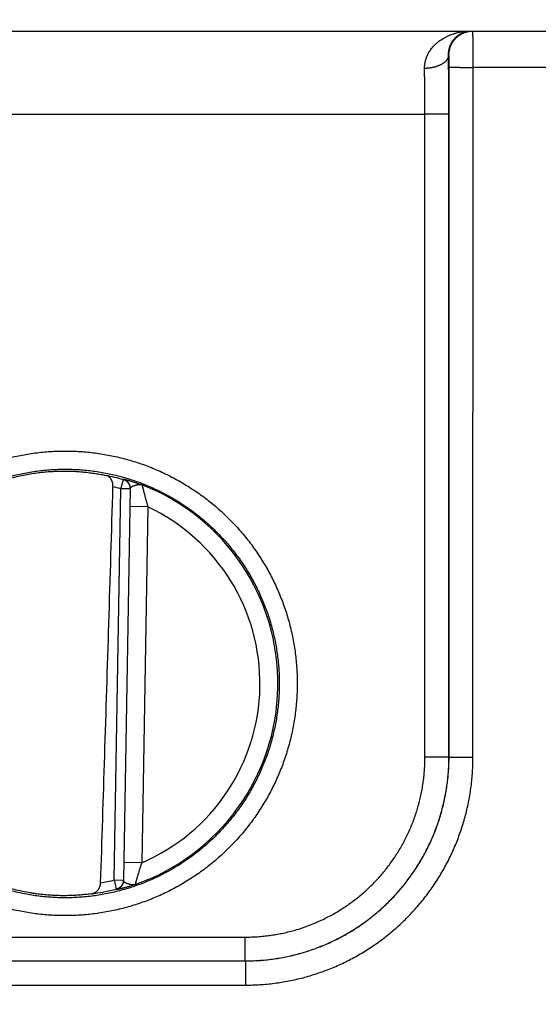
# Model space of a CAD drawing. Header units: inches. Extents: x 0 to 34, y 0 to 22.
# Tile 48 of 105: x 20.242 to 20.675, y 10.15 to 10.971. Entities that reach past the tile are written whole.
import ezdxf

# ---------------------------------------------------------------- set-up
doc = ezdxf.new("R2010")
doc.units = ezdxf.units.IN
doc.header["$LTSCALE"] = 1.87
doc.header["$MEASUREMENT"] = 0
doc.layers.get('0').update_dxf_attribs({"linetype": 'CONTINUOUS'})
doc.layers.add('DIMENSIONS', color=7, linetype='CONTINUOUS')
doc.styles.get("Standard").update_dxf_attribs({"font": 'txt', "width": 0.8})
doc.dimstyles.new('DIMSTYLE_1', dxfattribs={"dimtxt": 0.125, "dimasz": 0.18, "dimexe": 0.18, "dimexo": 0.0625, "dimgap": 0.09, "dimtad": 0, "dimtih": 1, "dimtoh": 1, "dimdec": 3, "dimzin": 4, "dimdsep": 46, "dimtxsty": 'STANDARD', "dimblk": '_FILLED', "dimblk1": '_FILLED', "dimblk2": '_FILLED', "dimcen": 0.09, "dimadec": 0, "dimazin": 0, "dimtp": 0.01, "dimtm": 0.01, "dimtfac": 1, "dimtdec": 3, "dimtofl": 0, "dimtmove": 0, "dimatfit": 3, "dimldrblk": '_FILLED', "dimfxl": 1, "dimtolj": 1, "dimtzin": 4, "dimarcsym": 0})

# ---------------------------------------------------------------- blocks, each defined once
blk = doc.blocks.new('_FILLED')
at = {"color": 0, "linetype": 'BYBLOCK'}
blk.add_solid([(0, 0), (-1, 0.1736), (-1, -0.1736)], dxfattribs=at)
blk = doc.blocks.new('*D5')
at = {"layer": 'DIMENSIONS', "color": 2, "linetype": 'CONTINUOUS'}
for p, q in [((21.00425, 10.9941), (21.00425, 12.58607)), ((21.18205, 9.53697), (21.18205, 12.58607)), ((21.00425, 12.46107), (20.61884, 12.46107)), ((21.18205, 12.46107), (21.54205, 12.46107))]:
    blk.add_line(p, q, dxfattribs=at)
at = {"layer": 'DIMENSIONS', "color": 2, "linetype": 'CONTINUOUS', "xscale": 0.18, "yscale": 0.18, "zscale": 0.18}
blk.add_blockref('_FILLED', (21.00425, 12.46107), dxfattribs=at)
at = {"layer": 'DIMENSIONS', "color": 2, "linetype": 'CONTINUOUS', "xscale": 0.18, "yscale": 0.18, "zscale": 0.18, "rotation": 180}
blk.add_blockref('_FILLED', (21.18205, 12.46107), dxfattribs=at)
at = {"layer": 'DIMENSIONS', "color": 2, "linetype": 'CONTINUOUS', "width": 0.8}
for s, p in [('[', (19.95634, 12.39857)), (']', (20.45634, 12.39857)), ('.178', (19.43134, 12.39857)), ('4.52', (20.05634, 12.39857))]:
    blk.add_text(s, height=0.125, dxfattribs=at).set_placement(p)

msp = doc.modelspace()

# ---------------------------------------------------------------- linework, layer by layer
at = {"color": 7, "linetype": 'CONTINUOUS'}
for p, q in [((13.20025, 10.96107), (20.97425, 10.96107)), ((20.60053, 10.94107), (20.60019, 10.94107)), ((20.60062, 10.35565), (20.60071, 10.93099)), ((20.62062, 10.35547), (20.6207, 10.93081)), ((20.90423, 10.93081), (20.6207, 10.93081)), ((19.97998, 10.89169), (20.58045, 10.89169)), ((20.58054, 10.35556), (20.58045, 10.89169)), ((20.60053, 10.35573), (20.60045, 10.89186)), ((20.32668, 10.57944), (20.32885, 10.58701)), ((20.32098, 10.25319), (20.32668, 10.57944)), ((20.33455, 10.5793), (20.32668, 10.57944)), ((20.33456, 10.57966), (20.32885, 10.25269)), ((20.34929, 10.56424), (20.33429, 10.5645)), ((20.34929, 10.56424), (20.34411, 10.26759)), ((20.60062, 10.35565), (20.60053, 10.35573)), ((20.34411, 10.26759), (20.32912, 10.26785)), ((20.32098, 10.25319), (20.32886, 10.25305)), ((20.32098, 10.25319), (20.32289, 10.24555)), ((20.12985, 10.20556), (20.43058, 10.20556)), ((20.43058, 10.18573), (20.43058, 10.20556)), ((20.12982, 10.1857), (20.43061, 10.1857)), ((20.12985, 10.18573), (20.43058, 10.18573)), ((20.43062, 10.1857), (20.43062, 10.16553)), ((20.12982, 10.16553), (20.43062, 10.16553))]:
    msp.add_line(p, q, dxfattribs=at)
for radius, start, end in [(0.17675, 74.03059, 78.93522), (0.16888, 74.03064, 76.33344), (0.17756, 289.20153, 68.79851), (0.16257, 293.14471, 64.85529), (0.16888, 280.09604, 283.96948), (0.17675, 277.00613, 283.96941)]:
    msp.add_arc((20.28022, 10.41707), radius, start, end, dxfattribs=at)
for points, knots in [([(20.58019, 10.92996), (20.58018, 10.9304), (20.58019, 10.93128), (20.58028, 10.93261), (20.58044, 10.93396), (20.58068, 10.93531), (20.58101, 10.93669), (20.58142, 10.93807), (20.58192, 10.93947), (20.58251, 10.94087), (20.58321, 10.94229), (20.58402, 10.94371), (20.58493, 10.94512), (20.58597, 10.94653), (20.58712, 10.94793), (20.5884, 10.94931), (20.58981, 10.95066), (20.59136, 10.95197), (20.59303, 10.95324), (20.59485, 10.95445), (20.59679, 10.9556), (20.59886, 10.95667), (20.60106, 10.95765), (20.60337, 10.95852), (20.60579, 10.95929), (20.60829, 10.95993), (20.61087, 10.96043), (20.61351, 10.9608), (20.61619, 10.96102), (20.61799, 10.96107), (20.61889, 10.96107)], [0, 0, 0, 0, 0.023889, 0.048038, 0.072552, 0.097528, 0.123058, 0.149231, 0.176129, 0.203824, 0.232397, 0.261934, 0.292513, 0.324198, 0.357064, 0.391186, 0.426611, 0.463377, 0.501536, 0.541098, 0.582044, 0.624367, 0.668012, 0.712891, 0.758907, 0.8059, 0.85368, 0.902064, 0.950892, 1, 1, 1, 1]), ([(20.60019, 10.94107), (20.60018, 10.94145), (20.60018, 10.94223), (20.60025, 10.9434), (20.6004, 10.94461), (20.60062, 10.94584), (20.60093, 10.9471), (20.60134, 10.94837), (20.60185, 10.94966), (20.60247, 10.95095), (20.6032, 10.95224), (20.60406, 10.9535), (20.60504, 10.95472), (20.60615, 10.95589), (20.60739, 10.95699), (20.60876, 10.958), (20.61024, 10.9589), (20.61183, 10.95967), (20.61351, 10.96028), (20.61526, 10.96074), (20.61706, 10.96101), (20.61828, 10.96107), (20.61889, 10.96107)], [0, 0, 0, 0, 0.03742, 0.075926, 0.115635, 0.156655, 0.199084, 0.242967, 0.288349, 0.335237, 0.383624, 0.433551, 0.484972, 0.537871, 0.592172, 0.647772, 0.704568, 0.762393, 0.821085, 0.880367, 0.940055, 1, 1, 1, 1]), ([(20.60053, 10.94107), (20.60053, 10.94145), (20.60055, 10.9422), (20.60065, 10.94331), (20.6008, 10.94443), (20.60102, 10.94553), (20.6013, 10.94661), (20.60164, 10.94768), (20.60204, 10.94873), (20.6025, 10.94976), (20.60302, 10.95075), (20.60359, 10.95172), (20.60421, 10.95265), (20.60489, 10.95355), (20.60561, 10.95441), (20.60638, 10.95522), (20.6072, 10.95599), (20.60805, 10.95672), (20.60895, 10.95739), (20.60988, 10.95802), (20.61085, 10.95859), (20.61185, 10.9591), (20.61287, 10.95956), (20.61392, 10.95996), (20.61499, 10.9603), (20.61608, 10.96058), (20.61718, 10.9608), (20.61829, 10.96096), (20.61941, 10.96105), (20.62016, 10.96107), (20.62053, 10.96107)], [0, 0, 0, 0, 0.035717, 0.071434, 0.107151, 0.142868, 0.178585, 0.214301, 0.250018, 0.285734, 0.32145, 0.357165, 0.392881, 0.428596, 0.46431, 0.500025, 0.535739, 0.571453, 0.607166, 0.64288, 0.678593, 0.714305, 0.750018, 0.78573, 0.821442, 0.857154, 0.892865, 0.928577, 0.964289, 1, 1, 1, 1]), ([(20.6207, 10.93081), (20.6207, 10.93132), (20.6207, 10.93234), (20.6207, 10.93386), (20.6207, 10.93538), (20.6207, 10.93689), (20.6207, 10.93838), (20.6207, 10.93985), (20.62069, 10.9413), (20.62069, 10.94272), (20.62069, 10.94411), (20.62068, 10.94547), (20.62068, 10.94679), (20.62067, 10.94806), (20.62067, 10.9493), (20.62066, 10.95049), (20.62066, 10.95163), (20.62065, 10.95271), (20.62064, 10.95374), (20.62064, 10.95471), (20.62063, 10.95562), (20.62062, 10.95646), (20.62061, 10.95724), (20.62061, 10.95795), (20.6206, 10.95859), (20.62059, 10.95916), (20.62058, 10.95966), (20.62057, 10.96008), (20.62057, 10.96043), (20.62055, 10.96069), (20.62056, 10.9609), (20.62053, 10.96099), (20.62054, 10.96107), (20.62053, 10.96107)], [0, 0, 0, 0, 0.050512, 0.100924, 0.151097, 0.200895, 0.250183, 0.298835, 0.346738, 0.393767, 0.439781, 0.484651, 0.528271, 0.570541, 0.611372, 0.650675, 0.688334, 0.724225, 0.75825, 0.790334, 0.820395, 0.848341, 0.874094, 0.897596, 0.918793, 0.937625, 0.954035, 0.967985, 0.97945, 0.988402, 0.994817, 0.998681, 1, 1, 1, 1]), ([(20.60019, 10.94107), (20.60018, 10.94087), (20.60015, 10.94045), (20.60004, 10.93984), (20.59987, 10.93922), (20.59964, 10.93861), (20.59935, 10.93802), (20.59899, 10.93743), (20.59858, 10.93685), (20.59812, 10.93628), (20.5976, 10.93573), (20.59702, 10.9352), (20.5964, 10.93468), (20.59572, 10.93419), (20.59499, 10.93371), (20.59422, 10.93326), (20.59341, 10.93284), (20.59256, 10.93243), (20.59167, 10.93206), (20.59074, 10.93171), (20.58978, 10.93139), (20.58879, 10.93111), (20.58777, 10.93085), (20.58673, 10.93062), (20.58567, 10.93043), (20.5846, 10.93027), (20.58351, 10.93014), (20.58241, 10.93004), (20.5813, 10.92998), (20.58056, 10.92997), (20.58019, 10.92996)], [0, 0, 0, 0, 0.024935, 0.050105, 0.075671, 0.101784, 0.128576, 0.156166, 0.184649, 0.214103, 0.244588, 0.276145, 0.308797, 0.342554, 0.377412, 0.413354, 0.45035, 0.488362, 0.527343, 0.567237, 0.607981, 0.649506, 0.691737, 0.734595, 0.777995, 0.821851, 0.866072, 0.910567, 0.955241, 1, 1, 1, 1]), ([(20.60045, 10.89186), (20.60045, 10.89302), (20.60045, 10.89533), (20.60045, 10.89879), (20.60044, 10.90225), (20.60043, 10.9057), (20.60042, 10.90912), (20.60041, 10.91252), (20.60039, 10.91589), (20.60037, 10.91923), (20.60035, 10.92252), (20.60033, 10.92576), (20.60031, 10.92895), (20.60028, 10.93208), (20.60025, 10.93514), (20.60022, 10.93813), (20.6002, 10.9401), (20.60019, 10.94107)], [0, 0, 0, 0, 0.070465, 0.140908, 0.21121, 0.281252, 0.350913, 0.420072, 0.488609, 0.556405, 0.623333, 0.689269, 0.754095, 0.817692, 0.879946, 0.940747, 1, 1, 1, 1]), ([(20.60071, 10.93099), (20.60071, 10.9312), (20.60071, 10.93164), (20.60071, 10.93229), (20.6007, 10.93293), (20.6007, 10.93358), (20.6007, 10.93421), (20.60069, 10.93483), (20.60069, 10.93543), (20.60068, 10.93601), (20.60068, 10.93658), (20.60067, 10.93711), (20.60066, 10.93762), (20.60066, 10.93811), (20.60065, 10.93856), (20.60064, 10.93898), (20.60063, 10.93936), (20.60062, 10.93971), (20.60061, 10.94002), (20.6006, 10.9403), (20.60059, 10.94053), (20.60058, 10.94072), (20.60057, 10.94087), (20.60056, 10.94098), (20.60055, 10.94103), (20.60054, 10.94107), (20.60053, 10.94107)], [0, 0, 0, 0, 0.064256, 0.128715, 0.193006, 0.256753, 0.319572, 0.381084, 0.440931, 0.498803, 0.554484, 0.607781, 0.658512, 0.706453, 0.751354, 0.792992, 0.831199, 0.86583, 0.896738, 0.923794, 0.946874, 0.965863, 0.980666, 0.991246, 0.997634, 1, 1, 1, 1]), ([(20.58045, 10.89169), (20.58045, 10.89265), (20.58045, 10.89458), (20.58045, 10.89747), (20.58044, 10.90035), (20.58043, 10.90322), (20.58042, 10.90606), (20.5804, 10.90888), (20.58039, 10.91167), (20.58037, 10.91442), (20.58034, 10.91714), (20.58032, 10.9198), (20.58029, 10.92242), (20.58026, 10.92499), (20.58023, 10.9275), (20.5802, 10.92915), (20.58019, 10.92996)], [0, 0, 0, 0, 0.075696, 0.15126, 0.22655, 0.301435, 0.375787, 0.449475, 0.52237, 0.594343, 0.66527, 0.735028, 0.803498, 0.870561, 0.936102, 1, 1, 1, 1]), ([(20.60071, 10.93099), (20.60072, 10.93098), (20.60078, 10.93098), (20.60089, 10.93096), (20.60106, 10.93096), (20.60129, 10.93095), (20.60159, 10.93094), (20.60194, 10.93093), (20.60235, 10.93092), (20.60281, 10.93091), (20.60333, 10.9309), (20.60391, 10.93089), (20.60453, 10.93089), (20.60521, 10.93088), (20.60593, 10.93087), (20.6067, 10.93086), (20.60751, 10.93086), (20.60836, 10.93085), (20.60925, 10.93085), (20.61018, 10.93084), (20.61114, 10.93083), (20.61212, 10.93083), (20.61314, 10.93083), (20.61418, 10.93082), (20.61523, 10.93082), (20.61631, 10.93082), (20.61739, 10.93081), (20.61849, 10.93081), (20.6196, 10.93081), (20.62033, 10.93081), (20.6207, 10.93081)], [0, 0, 0, 0, 0.002552, 0.008148, 0.016787, 0.028448, 0.043095, 0.060686, 0.081165, 0.10447, 0.130531, 0.159266, 0.190587, 0.224399, 0.260596, 0.299069, 0.339698, 0.382358, 0.426918, 0.473242, 0.521186, 0.570604, 0.621342, 0.673245, 0.726154, 0.779905, 0.834334, 0.889272, 0.944551, 1, 1, 1, 1]), ([(20.60045, 10.89186), (20.60044, 10.89185), (20.60038, 10.89185), (20.60027, 10.89184), (20.6001, 10.89183), (20.59986, 10.89182), (20.59957, 10.89181), (20.59922, 10.8918), (20.59881, 10.89179), (20.59835, 10.89178), (20.59783, 10.89178), (20.59725, 10.89177), (20.59663, 10.89176), (20.59595, 10.89175), (20.59523, 10.89174), (20.59446, 10.89174), (20.59365, 10.89173), (20.59279, 10.89172), (20.5919, 10.89172), (20.59098, 10.89171), (20.59002, 10.89171), (20.58903, 10.8917), (20.58802, 10.8917), (20.58698, 10.8917), (20.58593, 10.89169), (20.58485, 10.89169), (20.58376, 10.89169), (20.58267, 10.89169), (20.58156, 10.89169), (20.58082, 10.89168), (20.58045, 10.89168)], [0, 0, 0, 0, 0.002552, 0.008148, 0.016787, 0.028448, 0.043096, 0.060687, 0.081167, 0.104472, 0.130533, 0.159268, 0.19059, 0.224402, 0.260599, 0.299072, 0.3397, 0.382361, 0.426921, 0.473244, 0.521189, 0.570606, 0.621344, 0.673247, 0.726156, 0.779907, 0.834335, 0.889272, 0.944551, 1, 1, 1, 1]), ([(20.28022, 10.22347), (20.27813, 10.22347), (20.27395, 10.22354), (20.26769, 10.22384), (20.26144, 10.22435), (20.2552, 10.22506), (20.24899, 10.22597), (20.24282, 10.22708), (20.23668, 10.22839), (20.23059, 10.2299), (20.22456, 10.2316), (20.21858, 10.2335), (20.21267, 10.23559), (20.20682, 10.23788), (20.20106, 10.24035), (20.19538, 10.243), (20.18978, 10.24584), (20.18428, 10.24885), (20.17889, 10.25205), (20.17359, 10.25542), (20.16841, 10.25895), (20.16334, 10.26266), (20.1584, 10.26653), (20.15358, 10.27055), (20.1489, 10.27473), (20.14436, 10.27905), (20.13996, 10.28353), (20.1357, 10.28814), (20.1316, 10.29289), (20.12765, 10.29777), (20.12386, 10.30277), (20.12024, 10.30789), (20.11678, 10.31313), (20.1135, 10.31848), (20.11039, 10.32393), (20.10746, 10.32948), (20.10471, 10.33512), (20.10215, 10.34085), (20.09977, 10.34666), (20.09758, 10.35254), (20.09558, 10.35849), (20.09378, 10.3645), (20.09217, 10.37056), (20.09076, 10.37668), (20.08955, 10.38283), (20.08853, 10.38903), (20.08772, 10.39525), (20.08711, 10.4015), (20.08671, 10.40776), (20.0865, 10.41403), (20.0865, 10.42031), (20.08671, 10.42658), (20.08711, 10.43284), (20.08772, 10.43909), (20.08853, 10.44531), (20.08954, 10.4515), (20.09075, 10.45766), (20.09217, 10.46377), (20.09377, 10.46984), (20.09558, 10.47585), (20.09757, 10.4818), (20.09976, 10.48768), (20.10214, 10.49349), (20.10471, 10.49922), (20.10745, 10.50486), (20.11038, 10.51041), (20.11349, 10.51586), (20.11678, 10.52121), (20.12023, 10.52644), (20.12385, 10.53157), (20.12764, 10.53657), (20.13159, 10.54145), (20.13569, 10.5462), (20.13995, 10.55081), (20.14435, 10.55529), (20.14889, 10.55961), (20.15357, 10.56379), (20.15839, 10.56782), (20.16333, 10.57168), (20.1684, 10.57539), (20.17358, 10.57893), (20.17888, 10.5823), (20.18428, 10.58549), (20.18978, 10.58851), (20.19538, 10.59135), (20.20106, 10.59401), (20.20683, 10.59648), (20.21267, 10.59876), (20.21859, 10.60085), (20.22456, 10.60275), (20.2306, 10.60445), (20.23669, 10.60596), (20.24282, 10.60727), (20.249, 10.60838), (20.25521, 10.60929), (20.26144, 10.61), (20.2677, 10.61051), (20.27396, 10.61081), (20.27813, 10.61088), (20.28022, 10.61088)], [0, 0, 0, 0, 0.01029, 0.02059, 0.030898, 0.041209, 0.051522, 0.061833, 0.072142, 0.082448, 0.092754, 0.103059, 0.113363, 0.123669, 0.133975, 0.144281, 0.154587, 0.164892, 0.175196, 0.185503, 0.195815, 0.206129, 0.216441, 0.22675, 0.23706, 0.247372, 0.257684, 0.267995, 0.278306, 0.288616, 0.298927, 0.309238, 0.319549, 0.32986, 0.340171, 0.350481, 0.360792, 0.371102, 0.381413, 0.391724, 0.402035, 0.412346, 0.422657, 0.432968, 0.443279, 0.453589, 0.4639, 0.474211, 0.484522, 0.494833, 0.505144, 0.515455, 0.525766, 0.536077, 0.546387, 0.556698, 0.567009, 0.57732, 0.587631, 0.597942, 0.608253, 0.618563, 0.628874, 0.639185, 0.649496, 0.659806, 0.670117, 0.680428, 0.690739, 0.70105, 0.711361, 0.721671, 0.731981, 0.742293, 0.752605, 0.762916, 0.773226, 0.783537, 0.793849, 0.804161, 0.814472, 0.824783, 0.835095, 0.845409, 0.855721, 0.86603, 0.876338, 0.886646, 0.896953, 0.907259, 0.917564, 0.927868, 0.938174, 0.948484, 0.958798, 0.96911, 0.979418, 0.989716, 1, 1, 1, 1]), ([(20.28022, 10.61088), (20.2823, 10.61088), (20.28648, 10.61081), (20.29274, 10.61051), (20.29899, 10.61), (20.30523, 10.60929), (20.31144, 10.60838), (20.31761, 10.60727), (20.32375, 10.60596), (20.32984, 10.60445), (20.33588, 10.60275), (20.34185, 10.60085), (20.34777, 10.59876), (20.35361, 10.59648), (20.35937, 10.59401), (20.36506, 10.59135), (20.37065, 10.58851), (20.37615, 10.5855), (20.38155, 10.5823), (20.38684, 10.57894), (20.39202, 10.5754), (20.39709, 10.57169), (20.40203, 10.56783), (20.40685, 10.5638), (20.41153, 10.55962), (20.41607, 10.5553), (20.42048, 10.55082), (20.42473, 10.54621), (20.42884, 10.54146), (20.43278, 10.53658), (20.43657, 10.53158), (20.44019, 10.52646), (20.44365, 10.52122), (20.44693, 10.51587), (20.45004, 10.51042), (20.45297, 10.50487), (20.45572, 10.49923), (20.45829, 10.4935), (20.46066, 10.4877), (20.46285, 10.48181), (20.46485, 10.47587), (20.46666, 10.46985), (20.46826, 10.46379), (20.46968, 10.45767), (20.47089, 10.45152), (20.4719, 10.44532), (20.47271, 10.4391), (20.47332, 10.43285), (20.47373, 10.42659), (20.47393, 10.42032), (20.47393, 10.41405), (20.47373, 10.40777), (20.47332, 10.40151), (20.47271, 10.39526), (20.4719, 10.38904), (20.47089, 10.38285), (20.46968, 10.37669), (20.46827, 10.37058), (20.46666, 10.36451), (20.46486, 10.3585), (20.46286, 10.35255), (20.46067, 10.34667), (20.45829, 10.34086), (20.45573, 10.33513), (20.45298, 10.32949), (20.45005, 10.32394), (20.44694, 10.31849), (20.44366, 10.31315), (20.4402, 10.30791), (20.43658, 10.30278), (20.43279, 10.29778), (20.42884, 10.2929), (20.42474, 10.28815), (20.42049, 10.28354), (20.41609, 10.27907), (20.41154, 10.27474), (20.40686, 10.27056), (20.40204, 10.26653), (20.3971, 10.26267), (20.39204, 10.25896), (20.38685, 10.25542), (20.38156, 10.25205), (20.37616, 10.24886), (20.37065, 10.24584), (20.36506, 10.243), (20.35937, 10.24034), (20.3536, 10.23787), (20.34776, 10.23559), (20.34185, 10.2335), (20.33587, 10.2316), (20.32983, 10.2299), (20.32374, 10.22839), (20.31761, 10.22708), (20.31143, 10.22597), (20.30522, 10.22506), (20.29899, 10.22435), (20.29274, 10.22384), (20.28648, 10.22354), (20.2823, 10.22347), (20.28022, 10.22347)], [0, 0, 0, 0, 0.01029, 0.02059, 0.030898, 0.041209, 0.051522, 0.061833, 0.072141, 0.082448, 0.092754, 0.103058, 0.113363, 0.123668, 0.133974, 0.14428, 0.154586, 0.164891, 0.175196, 0.185502, 0.195814, 0.206128, 0.21644, 0.22675, 0.23706, 0.247371, 0.257683, 0.267994, 0.278305, 0.288616, 0.298926, 0.309237, 0.319548, 0.329859, 0.34017, 0.350481, 0.360791, 0.371102, 0.381413, 0.391724, 0.402034, 0.412345, 0.422656, 0.432967, 0.443278, 0.453589, 0.4639, 0.47421, 0.484521, 0.494832, 0.505143, 0.515454, 0.525765, 0.536076, 0.546387, 0.556698, 0.567009, 0.577319, 0.58763, 0.597941, 0.608252, 0.618563, 0.628874, 0.639184, 0.649495, 0.659806, 0.670116, 0.680427, 0.690738, 0.701049, 0.71136, 0.72167, 0.731981, 0.742292, 0.752604, 0.762915, 0.773226, 0.783536, 0.793848, 0.80416, 0.814472, 0.824782, 0.835094, 0.845408, 0.855721, 0.86603, 0.876338, 0.886645, 0.896953, 0.907259, 0.917564, 0.927868, 0.938174, 0.948484, 0.958797, 0.96911, 0.979417, 0.989715, 1, 1, 1, 1]), ([(20.28022, 10.23834), (20.27825, 10.23834), (20.27431, 10.2384), (20.2684, 10.2387), (20.26251, 10.23918), (20.25664, 10.23987), (20.25079, 10.24074), (20.24498, 10.24181), (20.2392, 10.24307), (20.23347, 10.24453), (20.22779, 10.24617), (20.22217, 10.24799), (20.21661, 10.25001), (20.21112, 10.2522), (20.2057, 10.25458), (20.20037, 10.25713), (20.19512, 10.25986), (20.18997, 10.26276), (20.18492, 10.26583), (20.17998, 10.26906), (20.17514, 10.27245), (20.17042, 10.276), (20.16582, 10.27971), (20.16134, 10.28357), (20.15699, 10.28757), (20.15278, 10.29171), (20.14871, 10.29599), (20.14478, 10.30041), (20.141, 10.30495), (20.13737, 10.30961), (20.13389, 10.31439), (20.13058, 10.31928), (20.12743, 10.32428), (20.12445, 10.32939), (20.12163, 10.33458), (20.119, 10.33987), (20.11653, 10.34524), (20.11425, 10.35069), (20.11215, 10.35621), (20.11023, 10.3618), (20.10849, 10.36745), (20.10695, 10.37316), (20.10559, 10.37891), (20.10443, 10.3847), (20.10345, 10.39053), (20.10267, 10.39639), (20.10209, 10.40227), (20.1017, 10.40817), (20.1015, 10.41407), (20.1015, 10.41998), (20.1017, 10.42589), (20.10209, 10.43179), (20.10267, 10.43767), (20.10345, 10.44353), (20.10442, 10.44936), (20.10559, 10.45515), (20.10694, 10.4609), (20.10849, 10.46661), (20.11022, 10.47226), (20.11214, 10.47785), (20.11424, 10.48337), (20.11652, 10.48882), (20.11898, 10.49419), (20.12162, 10.49948), (20.12443, 10.50468), (20.12742, 10.50978), (20.13057, 10.51478), (20.13388, 10.51968), (20.13735, 10.52446), (20.14098, 10.52912), (20.14476, 10.53367), (20.14869, 10.53808), (20.15277, 10.54236), (20.15698, 10.54651), (20.16133, 10.55051), (20.16581, 10.55437), (20.17041, 10.55808), (20.17513, 10.56163), (20.17997, 10.56503), (20.18492, 10.56826), (20.18997, 10.57133), (20.19512, 10.57423), (20.20037, 10.57696), (20.2057, 10.57951), (20.21112, 10.58189), (20.21661, 10.58408), (20.22217, 10.5861), (20.22779, 10.58792), (20.23347, 10.58956), (20.2392, 10.59101), (20.24498, 10.59228), (20.25079, 10.59335), (20.25664, 10.59422), (20.26251, 10.59491), (20.2684, 10.59539), (20.27431, 10.59569), (20.27825, 10.59575), (20.28022, 10.59575)], [0, 0, 0, 0, 0.010529, 0.021058, 0.031586, 0.042115, 0.052644, 0.063173, 0.073702, 0.084231, 0.094759, 0.105287, 0.115816, 0.126346, 0.136877, 0.147409, 0.157939, 0.168465, 0.178988, 0.189511, 0.200035, 0.210559, 0.221083, 0.231606, 0.242129, 0.252653, 0.263176, 0.2737, 0.284223, 0.294746, 0.30527, 0.315794, 0.326318, 0.336842, 0.347366, 0.35789, 0.368414, 0.378938, 0.389463, 0.399987, 0.410512, 0.421036, 0.431561, 0.442085, 0.45261, 0.463134, 0.473659, 0.484184, 0.494709, 0.505234, 0.515759, 0.526284, 0.536809, 0.547334, 0.557859, 0.568384, 0.57891, 0.589435, 0.59996, 0.610486, 0.621011, 0.631536, 0.642062, 0.652587, 0.663112, 0.673638, 0.684163, 0.694689, 0.705215, 0.71574, 0.726266, 0.736792, 0.747319, 0.757845, 0.768372, 0.778898, 0.789425, 0.799953, 0.81048, 0.821006, 0.831533, 0.842062, 0.852593, 0.863124, 0.873655, 0.884184, 0.894712, 0.90524, 0.915769, 0.926298, 0.936827, 0.947356, 0.957885, 0.968414, 0.978942, 0.989471, 1, 1, 1, 1]), ([(20.25068, 10.24247), (20.24876, 10.24279), (20.24493, 10.2435), (20.23921, 10.24477), (20.23354, 10.24621), (20.22792, 10.24785), (20.22236, 10.24967), (20.21686, 10.25167), (20.21142, 10.25385), (20.20607, 10.25622), (20.20079, 10.25875), (20.19561, 10.26146), (20.19051, 10.26434), (20.18551, 10.26739), (20.18062, 10.2706), (20.17583, 10.27397), (20.17116, 10.2775), (20.16661, 10.28118), (20.16218, 10.285), (20.15788, 10.28897), (20.15371, 10.29309), (20.14968, 10.29733), (20.1458, 10.30171), (20.14206, 10.30621), (20.13847, 10.31084), (20.13503, 10.31558), (20.13176, 10.32043), (20.12864, 10.32539), (20.1257, 10.33045), (20.12292, 10.3356), (20.12031, 10.34084), (20.11788, 10.34616), (20.11562, 10.35156), (20.11354, 10.35704), (20.11165, 10.36258), (20.10994, 10.36818), (20.10842, 10.37383), (20.10708, 10.37953), (20.10593, 10.38527), (20.10497, 10.39104), (20.10421, 10.39685), (20.10363, 10.40267), (20.10325, 10.40852), (20.10306, 10.41437), (20.10307, 10.42022), (20.10327, 10.42607), (20.10366, 10.43191), (20.10425, 10.43774), (20.10502, 10.44354), (20.10599, 10.44931), (20.10715, 10.45505), (20.1085, 10.46075), (20.11003, 10.4664), (20.11175, 10.47199), (20.11366, 10.47753), (20.11574, 10.483), (20.11801, 10.4884), (20.12045, 10.49372), (20.12307, 10.49895), (20.12586, 10.5041), (20.12882, 10.50915), (20.13194, 10.5141), (20.13522, 10.51895), (20.13867, 10.52368), (20.14226, 10.5283), (20.14601, 10.5328), (20.14991, 10.53717), (20.15394, 10.54141), (20.15812, 10.54551), (20.16242, 10.54947), (20.16686, 10.55329), (20.17142, 10.55696), (20.1761, 10.56048), (20.18089, 10.56384), (20.18579, 10.56704), (20.1908, 10.57008), (20.1959, 10.57295), (20.20109, 10.57565), (20.20637, 10.57818), (20.21173, 10.58053), (20.21716, 10.5827), (20.22267, 10.58469), (20.22823, 10.5865), (20.23386, 10.58813), (20.23953, 10.58957), (20.24525, 10.59082), (20.25101, 10.59188), (20.25487, 10.59246), (20.2568, 10.59271)], [0, 0, 0, 0, 0.011626, 0.023254, 0.03488, 0.046508, 0.058134, 0.069761, 0.081389, 0.093014, 0.104643, 0.11627, 0.127896, 0.139525, 0.151151, 0.162779, 0.174407, 0.186033, 0.197662, 0.209288, 0.220917, 0.232545, 0.244172, 0.255801, 0.267428, 0.279057, 0.290686, 0.302313, 0.313942, 0.32557, 0.337198, 0.348828, 0.360455, 0.372085, 0.383713, 0.395341, 0.406971, 0.418598, 0.430228, 0.441857, 0.453485, 0.465115, 0.476743, 0.488373, 0.500001, 0.51163, 0.52326, 0.534887, 0.546517, 0.558146, 0.569774, 0.581404, 0.593031, 0.604661, 0.61629, 0.627917, 0.639547, 0.651174, 0.662803, 0.674432, 0.686059, 0.697689, 0.709316, 0.720945, 0.732573, 0.7442, 0.755829, 0.767456, 0.779084, 0.790713, 0.802339, 0.813968, 0.825594, 0.837222, 0.84885, 0.860476, 0.872104, 0.883731, 0.895358, 0.906986, 0.918611, 0.93024, 0.941866, 0.953493, 0.965121, 0.976746, 0.988374, 1, 1, 1, 1]), ([(20.2568, 10.59271), (20.25768, 10.59283), (20.25944, 10.59305), (20.26207, 10.59334), (20.2647, 10.59359), (20.26732, 10.59379), (20.26993, 10.59396), (20.27252, 10.59408), (20.2751, 10.59416), (20.27766, 10.59421), (20.27937, 10.59421), (20.28022, 10.59421)], [0, 0, 0, 0, 0.113457, 0.226431, 0.338814, 0.45062, 0.561858, 0.67242, 0.782314, 0.891545, 1, 1, 1, 1]), ([(20.28022, 10.59575), (20.28219, 10.59575), (20.28613, 10.59569), (20.29203, 10.59539), (20.29792, 10.59491), (20.3038, 10.59422), (20.30964, 10.59335), (20.31546, 10.59228), (20.32123, 10.59101), (20.32696, 10.58956), (20.33264, 10.58792), (20.33827, 10.5861), (20.34382, 10.58408), (20.34931, 10.58189), (20.35473, 10.57951), (20.36006, 10.57696), (20.36531, 10.57423), (20.37046, 10.57133), (20.37551, 10.56826), (20.38046, 10.56503), (20.38529, 10.56164), (20.39002, 10.55808), (20.39462, 10.55438), (20.39909, 10.55052), (20.40344, 10.54652), (20.40765, 10.54238), (20.41173, 10.53809), (20.41566, 10.53368), (20.41944, 10.52914), (20.42307, 10.52448), (20.42654, 10.5197), (20.42985, 10.5148), (20.433, 10.5098), (20.43599, 10.5047), (20.4388, 10.49951), (20.44144, 10.49422), (20.4439, 10.48885), (20.44618, 10.4834), (20.44829, 10.47787), (20.45021, 10.47229), (20.45194, 10.46664), (20.45348, 10.46093), (20.45484, 10.45518), (20.45601, 10.44939), (20.45698, 10.44356), (20.45776, 10.4377), (20.45834, 10.43182), (20.45874, 10.42592), (20.45893, 10.42002), (20.45893, 10.41411), (20.45874, 10.4082), (20.45835, 10.4023), (20.45776, 10.39642), (20.45698, 10.39056), (20.45601, 10.38473), (20.45485, 10.37894), (20.45349, 10.37319), (20.45195, 10.36748), (20.45022, 10.36183), (20.4483, 10.35624), (20.44619, 10.35072), (20.44391, 10.34527), (20.44145, 10.33989), (20.43881, 10.33461), (20.436, 10.32941), (20.43302, 10.32431), (20.42987, 10.31931), (20.42655, 10.31441), (20.42308, 10.30963), (20.41945, 10.30496), (20.41567, 10.30042), (20.41174, 10.29601), (20.40766, 10.29173), (20.40345, 10.28758), (20.3991, 10.28358), (20.39463, 10.27972), (20.39002, 10.27601), (20.3853, 10.27246), (20.38046, 10.26906), (20.37551, 10.26583), (20.37046, 10.26276), (20.36531, 10.25986), (20.36006, 10.25713), (20.35473, 10.25458), (20.34931, 10.2522), (20.34382, 10.25001), (20.33827, 10.24799), (20.33264, 10.24617), (20.32696, 10.24453), (20.32123, 10.24307), (20.31546, 10.24181), (20.30964, 10.24074), (20.3038, 10.23987), (20.29792, 10.23918), (20.29203, 10.2387), (20.28613, 10.2384), (20.28219, 10.23834), (20.28022, 10.23834)], [0, 0, 0, 0, 0.010529, 0.021058, 0.031586, 0.042115, 0.052644, 0.063173, 0.073702, 0.084231, 0.094759, 0.105287, 0.115815, 0.126346, 0.136877, 0.147409, 0.157938, 0.168465, 0.178988, 0.189511, 0.200035, 0.210559, 0.221083, 0.231606, 0.242129, 0.252652, 0.263176, 0.273699, 0.284223, 0.294746, 0.305269, 0.315793, 0.326317, 0.336841, 0.347365, 0.357889, 0.368413, 0.378938, 0.389462, 0.399986, 0.410511, 0.421035, 0.43156, 0.442085, 0.452609, 0.463134, 0.473659, 0.484183, 0.494708, 0.505233, 0.515758, 0.526283, 0.536808, 0.547334, 0.557859, 0.568384, 0.578909, 0.589434, 0.59996, 0.610485, 0.621011, 0.631536, 0.642061, 0.652587, 0.663112, 0.673638, 0.684163, 0.694689, 0.705215, 0.71574, 0.726266, 0.736792, 0.747319, 0.757846, 0.768372, 0.778899, 0.789426, 0.799953, 0.81048, 0.821007, 0.831534, 0.842063, 0.852593, 0.863124, 0.873655, 0.884184, 0.894713, 0.905241, 0.915769, 0.926298, 0.936827, 0.947356, 0.957885, 0.968414, 0.978942, 0.989471, 1, 1, 1, 1]), ([(20.28022, 10.59421), (20.28111, 10.5942), (20.28288, 10.59418), (20.28552, 10.5941), (20.28814, 10.59398), (20.29073, 10.59383), (20.29329, 10.59363), (20.29581, 10.5934), (20.29829, 10.59314), (20.30072, 10.59285), (20.30311, 10.59252), (20.30544, 10.59217), (20.30771, 10.59179), (20.30991, 10.5914), (20.31205, 10.59098), (20.31345, 10.59069), (20.31414, 10.59054)], [0, 0, 0, 0, 0.078081, 0.155571, 0.232324, 0.30822, 0.383264, 0.457335, 0.530285, 0.602047, 0.672529, 0.741532, 0.808885, 0.874527, 0.938292, 1, 1, 1, 1]), ([(20.32012, 10.58117), (20.32012, 10.58134), (20.32013, 10.58167), (20.32011, 10.58218), (20.32007, 10.58269), (20.32001, 10.5832), (20.31992, 10.58373), (20.31981, 10.58425), (20.31968, 10.58477), (20.31951, 10.58529), (20.31932, 10.58581), (20.3191, 10.58632), (20.31885, 10.58682), (20.31857, 10.5873), (20.31827, 10.58776), (20.31792, 10.5882), (20.31755, 10.58862), (20.31715, 10.58901), (20.31672, 10.58937), (20.31625, 10.58969), (20.31576, 10.58997), (20.31524, 10.59021), (20.3147, 10.5904), (20.31433, 10.5905), (20.31414, 10.59054)], [0, 0, 0, 0, 0.041012, 0.082836, 0.125371, 0.16863, 0.212494, 0.256972, 0.301911, 0.347277, 0.392967, 0.438896, 0.48502, 0.53123, 0.577535, 0.62385, 0.670229, 0.716638, 0.763174, 0.80986, 0.856816, 0.904082, 0.951778, 1, 1, 1, 1]), ([(20.32885, 10.58737), (20.32885, 10.58738), (20.32892, 10.58739), (20.329, 10.58738), (20.32919, 10.58735), (20.32944, 10.5873), (20.32976, 10.58724), (20.33016, 10.58714), (20.33063, 10.58703), (20.33117, 10.58689), (20.33178, 10.58673), (20.33247, 10.58655), (20.33323, 10.58634), (20.33406, 10.5861), (20.33495, 10.58584), (20.33591, 10.58554), (20.33695, 10.58522), (20.33804, 10.58487), (20.33921, 10.58448), (20.34043, 10.58407), (20.34171, 10.58362), (20.34306, 10.58313), (20.34397, 10.58279), (20.34443, 10.58262)], [0, 0, 0, 0, 0.002335, 0.008805, 0.019775, 0.035337, 0.055541, 0.0804, 0.109937, 0.144189, 0.183167, 0.226817, 0.275049, 0.327764, 0.384952, 0.446642, 0.512852, 0.583519, 0.658559, 0.737878, 0.821313, 0.908706, 1, 1, 1, 1]), ([(20.32885, 10.58701), (20.32885, 10.58705), (20.32885, 10.58713), (20.32885, 10.58725), (20.32885, 10.58733), (20.32885, 10.58737)], [0, 0, 0, 0, 0.333447, 0.666739, 1, 1, 1, 1]), ([(20.33456, 10.57966), (20.33456, 10.57984), (20.33456, 10.5802), (20.33451, 10.58075), (20.33443, 10.58128), (20.3343, 10.58181), (20.33415, 10.58233), (20.33396, 10.58284), (20.33373, 10.58333), (20.33347, 10.58381), (20.33318, 10.58427), (20.33285, 10.5847), (20.3325, 10.58512), (20.33212, 10.58551), (20.33171, 10.58587), (20.33128, 10.5862), (20.33083, 10.5865), (20.33036, 10.58677), (20.32987, 10.58701), (20.32937, 10.58721), (20.32902, 10.58732), (20.32885, 10.58737)], [0, 0, 0, 0, 0.052624, 0.105252, 0.15788, 0.210509, 0.263138, 0.315767, 0.368397, 0.421028, 0.473659, 0.526291, 0.578923, 0.631555, 0.684189, 0.736823, 0.789457, 0.842092, 0.894728, 0.947364, 1, 1, 1, 1]), ([(20.33455, 10.57966), (20.33455, 10.57972), (20.33454, 10.57996), (20.3345, 10.58038), (20.33442, 10.58092), (20.3343, 10.58145), (20.33414, 10.58197), (20.33395, 10.58248), (20.33372, 10.58297), (20.33346, 10.58345), (20.33317, 10.58391), (20.33285, 10.58434), (20.3325, 10.58476), (20.33212, 10.58514), (20.33171, 10.5855), (20.33128, 10.58584), (20.33083, 10.58614), (20.33036, 10.58641), (20.32987, 10.58664), (20.32936, 10.58685), (20.32902, 10.58696), (20.32885, 10.58701)], [0, 0, 0, 0, 0.01834, 0.072872, 0.127405, 0.181939, 0.236472, 0.291007, 0.345541, 0.400076, 0.454612, 0.509148, 0.563685, 0.618222, 0.67276, 0.727299, 0.781838, 0.836378, 0.890918, 0.945458, 1, 1, 1, 1]), ([(20.30982, 10.25081), (20.31097, 10.28619), (20.31328, 10.35827), (20.31672, 10.4684), (20.31898, 10.54313), (20.32012, 10.58117)], [0, 0, 0, 0, 0.321342, 0.654566, 1, 1, 1, 1]), ([(20.33456, 10.57966), (20.33456, 10.57975), (20.33459, 10.57994), (20.33471, 10.58021), (20.33491, 10.58048), (20.33521, 10.58076), (20.3356, 10.58104), (20.33609, 10.58133), (20.33667, 10.58161), (20.33731, 10.58188), (20.33801, 10.58213), (20.33872, 10.58235), (20.33945, 10.58255), (20.34019, 10.58272), (20.34093, 10.58285), (20.34167, 10.58293), (20.3424, 10.58296), (20.34311, 10.58292), (20.34379, 10.58282), (20.34422, 10.58269), (20.34443, 10.58262)], [0, 0, 0, 0, 0.024606, 0.050841, 0.080886, 0.116813, 0.160352, 0.212043, 0.271353, 0.336114, 0.403511, 0.472073, 0.541049, 0.609599, 0.677569, 0.745407, 0.812464, 0.877311, 0.939505, 1, 1, 1, 1]), ([(20.34442, 10.58262), (20.34442, 10.58261), (20.34446, 10.58256), (20.34446, 10.58246), (20.34451, 10.58231), (20.34455, 10.58211), (20.34461, 10.58187), (20.34468, 10.58157), (20.34476, 10.58122), (20.34485, 10.58081), (20.34496, 10.58036), (20.34508, 10.57985), (20.34522, 10.57928), (20.34537, 10.57866), (20.34554, 10.57798), (20.34572, 10.57725), (20.34592, 10.57646), (20.34613, 10.57561), (20.34636, 10.57471), (20.34661, 10.57375), (20.34688, 10.57273), (20.34717, 10.57166), (20.34748, 10.57054), (20.3478, 10.56936), (20.34815, 10.56814), (20.34851, 10.56687), (20.34889, 10.56557), (20.34916, 10.56468), (20.34929, 10.56424)], [0, 0, 0, 0, 0.002912, 0.00817, 0.016168, 0.026845, 0.04019, 0.056262, 0.075173, 0.096975, 0.12165, 0.149219, 0.179741, 0.213277, 0.249879, 0.289566, 0.332349, 0.378256, 0.427293, 0.47945, 0.53471, 0.593034, 0.654337, 0.718481, 0.785307, 0.854636, 0.926269, 1, 1, 1, 1]), ([(20.43058, 10.18573), (20.43248, 10.18573), (20.43627, 10.1858), (20.44194, 10.18608), (20.44761, 10.18656), (20.45325, 10.18722), (20.45887, 10.18807), (20.46445, 10.18911), (20.47, 10.19034), (20.47551, 10.19175), (20.48096, 10.19334), (20.48636, 10.19511), (20.49169, 10.19707), (20.49696, 10.1992), (20.50215, 10.2015), (20.50726, 10.20398), (20.51229, 10.20663), (20.51722, 10.20944), (20.52206, 10.21242), (20.5268, 10.21555), (20.53142, 10.21885), (20.53594, 10.22229), (20.54033, 10.22588), (20.54461, 10.22962), (20.54876, 10.2335), (20.55277, 10.23752), (20.55665, 10.24167), (20.56039, 10.24594), (20.56398, 10.25034), (20.56743, 10.25485), (20.57072, 10.25948), (20.57386, 10.26422), (20.57683, 10.26906), (20.57964, 10.27399), (20.58229, 10.27902), (20.58477, 10.28413), (20.58707, 10.28933), (20.5892, 10.2946), (20.59116, 10.29993), (20.59293, 10.30533), (20.59453, 10.31079), (20.59593, 10.3163), (20.59716, 10.32185), (20.5982, 10.32744), (20.59905, 10.33306), (20.59971, 10.3387), (20.60019, 10.34437), (20.60047, 10.35005), (20.60053, 10.35384), (20.60053, 10.35573)], [0, 0, 0, 0, 0.02129, 0.042574, 0.063855, 0.085133, 0.106409, 0.127686, 0.148963, 0.170242, 0.191522, 0.212802, 0.234081, 0.255356, 0.276627, 0.297896, 0.319166, 0.340436, 0.361705, 0.382972, 0.404239, 0.425506, 0.446773, 0.468038, 0.489302, 0.510566, 0.53183, 0.553097, 0.574367, 0.595638, 0.616909, 0.638181, 0.659454, 0.68073, 0.702005, 0.723281, 0.744558, 0.765839, 0.787125, 0.808412, 0.829699, 0.850985, 0.87227, 0.893554, 0.914838, 0.936124, 0.957412, 0.978704, 1, 1, 1, 1]), ([(20.43058, 10.20556), (20.43229, 10.20556), (20.43571, 10.20562), (20.44083, 10.20588), (20.44593, 10.20632), (20.45102, 10.20693), (20.45608, 10.20771), (20.46111, 10.20867), (20.46611, 10.20979), (20.47106, 10.21109), (20.47597, 10.21256), (20.48082, 10.21419), (20.48562, 10.21599), (20.49035, 10.21795), (20.49501, 10.22007), (20.4996, 10.22235), (20.5041, 10.22478), (20.50852, 10.22737), (20.51285, 10.2301), (20.51708, 10.23298), (20.52122, 10.23601), (20.52524, 10.23917), (20.52916, 10.24247), (20.53296, 10.2459), (20.53664, 10.24946), (20.5402, 10.25314), (20.54363, 10.25695), (20.54693, 10.26086), (20.55009, 10.26489), (20.55312, 10.26902), (20.556, 10.27326), (20.55873, 10.27759), (20.56132, 10.28201), (20.56375, 10.28652), (20.56603, 10.2911), (20.56815, 10.29577), (20.57011, 10.3005), (20.57191, 10.3053), (20.57354, 10.31015), (20.57501, 10.31506), (20.5763, 10.32002), (20.57743, 10.32502), (20.57839, 10.33005), (20.57917, 10.33511), (20.57978, 10.3402), (20.58022, 10.34531), (20.58048, 10.35043), (20.58054, 10.35385), (20.58054, 10.35556)], [0, 0, 0, 0, 0.021763, 0.043519, 0.065268, 0.087009, 0.108742, 0.13047, 0.152198, 0.173931, 0.195667, 0.217408, 0.239149, 0.260886, 0.282619, 0.30435, 0.326081, 0.347813, 0.369545, 0.391277, 0.413009, 0.434742, 0.456475, 0.478207, 0.499939, 0.521671, 0.543404, 0.565138, 0.586873, 0.608609, 0.630344, 0.652079, 0.673816, 0.695554, 0.71729, 0.739027, 0.76077, 0.782517, 0.804265, 0.826009, 0.847749, 0.869485, 0.891221, 0.912962, 0.934712, 0.956469, 0.978232, 1, 1, 1, 1]), ([(20.43061, 10.1857), (20.43251, 10.1857), (20.4363, 10.18576), (20.44197, 10.18605), (20.44764, 10.18652), (20.45328, 10.18718), (20.4589, 10.18804), (20.46449, 10.18907), (20.47004, 10.1903), (20.47555, 10.19171), (20.481, 10.1933), (20.4864, 10.19508), (20.49174, 10.19703), (20.49701, 10.19916), (20.5022, 10.20146), (20.50731, 10.20394), (20.51234, 10.20659), (20.51728, 10.2094), (20.52212, 10.21238), (20.52685, 10.21551), (20.53148, 10.2188), (20.536, 10.22225), (20.5404, 10.22584), (20.54467, 10.22958), (20.54882, 10.23346), (20.55284, 10.23747), (20.55672, 10.24162), (20.56046, 10.2459), (20.56405, 10.25029), (20.5675, 10.25481), (20.57079, 10.25944), (20.57393, 10.26417), (20.5769, 10.26901), (20.57972, 10.27394), (20.58236, 10.27897), (20.58484, 10.28408), (20.58715, 10.28927), (20.58928, 10.29454), (20.59123, 10.29987), (20.59301, 10.30527), (20.5946, 10.31073), (20.59601, 10.31623), (20.59724, 10.32178), (20.59828, 10.32737), (20.59913, 10.33299), (20.59979, 10.33863), (20.60027, 10.34429), (20.60056, 10.34997), (20.60062, 10.35375), (20.60062, 10.35565)], [0, 0, 0, 0, 0.021286, 0.04257, 0.063855, 0.08514, 0.106425, 0.127711, 0.148996, 0.170283, 0.191569, 0.212854, 0.234134, 0.255411, 0.276689, 0.297967, 0.319243, 0.340516, 0.361789, 0.383062, 0.404334, 0.425602, 0.446869, 0.468135, 0.489402, 0.51067, 0.531939, 0.553207, 0.574474, 0.595743, 0.617014, 0.638287, 0.659558, 0.680829, 0.702103, 0.723378, 0.744653, 0.765927, 0.787204, 0.808483, 0.829765, 0.851045, 0.872326, 0.893605, 0.914885, 0.936164, 0.957442, 0.97872, 1, 1, 1, 1]), ([(20.43062, 10.16553), (20.43264, 10.16553), (20.43669, 10.16559), (20.44276, 10.16588), (20.44883, 10.16637), (20.45488, 10.16705), (20.46091, 10.16793), (20.46691, 10.16899), (20.47287, 10.17025), (20.47879, 10.1717), (20.48466, 10.17334), (20.49047, 10.17517), (20.49622, 10.17718), (20.50191, 10.17937), (20.50752, 10.18175), (20.51305, 10.1843), (20.5185, 10.18703), (20.52385, 10.18994), (20.52911, 10.19301), (20.53427, 10.19625), (20.53933, 10.19965), (20.54427, 10.20322), (20.54909, 10.20694), (20.55379, 10.21081), (20.55837, 10.21484), (20.56281, 10.219), (20.56712, 10.22331), (20.57129, 10.22775), (20.57531, 10.23233), (20.57919, 10.23703), (20.58291, 10.24185), (20.58647, 10.24679), (20.58988, 10.25184), (20.59312, 10.257), (20.59619, 10.26226), (20.5991, 10.26761), (20.60183, 10.27306), (20.60439, 10.27859), (20.60676, 10.2842), (20.60896, 10.28988), (20.61097, 10.29563), (20.6128, 10.30144), (20.61444, 10.30731), (20.61589, 10.31323), (20.61715, 10.31919), (20.61821, 10.32519), (20.61909, 10.33121), (20.61977, 10.33726), (20.62026, 10.34333), (20.62055, 10.3494), (20.62062, 10.35345), (20.62062, 10.35547)], [0, 0, 0, 0, 0.020337, 0.040707, 0.061101, 0.081511, 0.10193, 0.12235, 0.142765, 0.163179, 0.183599, 0.204024, 0.224445, 0.24486, 0.265273, 0.28569, 0.306108, 0.326524, 0.346938, 0.367352, 0.387767, 0.408182, 0.428596, 0.449009, 0.469421, 0.489834, 0.510246, 0.530659, 0.551071, 0.571483, 0.591895, 0.612309, 0.632722, 0.653134, 0.673545, 0.693957, 0.714372, 0.734785, 0.755195, 0.775605, 0.796021, 0.81644, 0.836855, 0.857264, 0.877674, 0.898089, 0.918502, 0.938907, 0.959297, 0.979664, 1, 1, 1, 1]), ([(20.60053, 10.35573), (20.60052, 10.35572), (20.60046, 10.35572), (20.60035, 10.35571), (20.60018, 10.3557), (20.59995, 10.35569), (20.59965, 10.35568), (20.5993, 10.35567), (20.59889, 10.35566), (20.59843, 10.35566), (20.59791, 10.35565), (20.59733, 10.35564), (20.59671, 10.35563), (20.59603, 10.35562), (20.59531, 10.35562), (20.59454, 10.35561), (20.59373, 10.3556), (20.59288, 10.3556), (20.59199, 10.35559), (20.59106, 10.35558), (20.5901, 10.35558), (20.58912, 10.35557), (20.5881, 10.35557), (20.58706, 10.35557), (20.58601, 10.35556), (20.58493, 10.35556), (20.58385, 10.35556), (20.58275, 10.35556), (20.58164, 10.35556), (20.58091, 10.35556), (20.58054, 10.35556)], [0, 0, 0, 0, 0.002552, 0.008148, 0.016787, 0.028448, 0.043096, 0.060687, 0.081166, 0.104472, 0.130533, 0.159268, 0.19059, 0.224401, 0.260599, 0.299071, 0.3397, 0.38236, 0.426921, 0.473244, 0.521188, 0.570606, 0.621344, 0.673247, 0.726156, 0.779907, 0.834335, 0.889273, 0.944551, 1, 1, 1, 1]), ([(20.60062, 10.35565), (20.60063, 10.35564), (20.60069, 10.35564), (20.6008, 10.35562), (20.60097, 10.35562), (20.60121, 10.35561), (20.6015, 10.3556), (20.60185, 10.35559), (20.60226, 10.35558), (20.60272, 10.35557), (20.60325, 10.35556), (20.60382, 10.35555), (20.60444, 10.35555), (20.60512, 10.35554), (20.60584, 10.35553), (20.60661, 10.35552), (20.60742, 10.35552), (20.60828, 10.35551), (20.60917, 10.3555), (20.61009, 10.3555), (20.61105, 10.35549), (20.61204, 10.35549), (20.61305, 10.35548), (20.61409, 10.35548), (20.61514, 10.35548), (20.61622, 10.35548), (20.61731, 10.35547), (20.6184, 10.35547), (20.61951, 10.35547), (20.62025, 10.35547), (20.62062, 10.35547)], [0, 0, 0, 0, 0.002552, 0.008148, 0.016787, 0.028448, 0.043096, 0.060686, 0.081166, 0.104471, 0.130532, 0.159267, 0.190588, 0.2244, 0.260597, 0.299069, 0.339698, 0.382358, 0.426918, 0.473242, 0.521186, 0.570603, 0.621342, 0.673245, 0.726154, 0.779905, 0.834333, 0.889272, 0.944551, 1, 1, 1, 1]), ([(20.34411, 10.26759), (20.34396, 10.26715), (20.34367, 10.26627), (20.34324, 10.26497), (20.34283, 10.26371), (20.34244, 10.2625), (20.34207, 10.26133), (20.34173, 10.26022), (20.3414, 10.25915), (20.3411, 10.25814), (20.34081, 10.25719), (20.34055, 10.2563), (20.3403, 10.25546), (20.34008, 10.25468), (20.33987, 10.25395), (20.33968, 10.25328), (20.33951, 10.25267), (20.33936, 10.25211), (20.33922, 10.2516), (20.33909, 10.25115), (20.33898, 10.25075), (20.33889, 10.25041), (20.33881, 10.25011), (20.33875, 10.24987), (20.33869, 10.24968), (20.33866, 10.24954), (20.33863, 10.24945), (20.33862, 10.2494), (20.33862, 10.24939)], [0, 0, 0, 0, 0.074062, 0.146032, 0.215686, 0.282808, 0.347201, 0.408692, 0.467149, 0.522506, 0.57473, 0.623808, 0.669743, 0.712546, 0.752242, 0.788851, 0.822395, 0.852918, 0.880453, 0.905038, 0.926725, 0.945542, 0.961524, 0.974711, 0.985133, 0.992812, 0.99776, 1, 1, 1, 1]), ([(20.30178, 10.24164), (20.30203, 10.24167), (20.30252, 10.24176), (20.30324, 10.24194), (20.30392, 10.24218), (20.30456, 10.24246), (20.30517, 10.24277), (20.30574, 10.24313), (20.30626, 10.24352), (20.30675, 10.24394), (20.3072, 10.24438), (20.30761, 10.24485), (20.30798, 10.24533), (20.30831, 10.24582), (20.3086, 10.24632), (20.30886, 10.24683), (20.30908, 10.24734), (20.30927, 10.24785), (20.30943, 10.24836), (20.30957, 10.24886), (20.30967, 10.24936), (20.30975, 10.24985), (20.3098, 10.25033), (20.30982, 10.25065), (20.30982, 10.25081)], [0, 0, 0, 0, 0.05722, 0.112873, 0.167004, 0.219681, 0.271167, 0.321629, 0.37105, 0.419411, 0.466799, 0.513264, 0.558784, 0.603405, 0.647099, 0.689934, 0.731829, 0.772851, 0.812946, 0.852109, 0.890399, 0.92777, 0.964321, 1, 1, 1, 1]), ([(20.33862, 10.24939), (20.33815, 10.24923), (20.33722, 10.24892), (20.33587, 10.24849), (20.33457, 10.24808), (20.33333, 10.24771), (20.33215, 10.24737), (20.33104, 10.24705), (20.33, 10.24676), (20.32903, 10.24651), (20.32813, 10.24627), (20.32729, 10.24606), (20.32653, 10.24588), (20.32583, 10.24572), (20.32521, 10.24558), (20.32467, 10.24546), (20.32419, 10.24536), (20.32379, 10.24529), (20.32347, 10.24523), (20.32322, 10.24519), (20.32303, 10.24517), (20.32294, 10.24516), (20.32287, 10.24517), (20.32288, 10.24519)], [0, 0, 0, 0, 0.091273, 0.178648, 0.262073, 0.341389, 0.416431, 0.487103, 0.553318, 0.615014, 0.672206, 0.724924, 0.773159, 0.816811, 0.855792, 0.890047, 0.919587, 0.944448, 0.964655, 0.980219, 0.991191, 0.997664, 1, 1, 1, 1]), ([(20.32885, 10.25269), (20.32885, 10.25251), (20.32883, 10.25215), (20.32876, 10.25161), (20.32866, 10.25107), (20.32852, 10.25055), (20.32835, 10.25003), (20.32814, 10.24953), (20.32789, 10.24905), (20.32762, 10.24858), (20.32731, 10.24813), (20.32697, 10.24771), (20.3266, 10.24731), (20.32621, 10.24693), (20.32579, 10.24659), (20.32535, 10.24627), (20.32489, 10.24599), (20.32441, 10.24573), (20.32391, 10.24551), (20.3234, 10.24533), (20.32305, 10.24523), (20.32288, 10.24519)], [0, 0, 0, 0, 0.05263, 0.105257, 0.157885, 0.210514, 0.263143, 0.315772, 0.368401, 0.421031, 0.473662, 0.526293, 0.578925, 0.631557, 0.68419, 0.736824, 0.789458, 0.842093, 0.894728, 0.947364, 1, 1, 1, 1]), ([(20.32884, 10.25269), (20.32884, 10.25263), (20.32882, 10.25239), (20.32877, 10.25197), (20.32867, 10.25143), (20.32853, 10.25091), (20.32835, 10.25039), (20.32814, 10.24989), (20.3279, 10.24941), (20.32762, 10.24894), (20.32731, 10.24849), (20.32698, 10.24807), (20.32661, 10.24767), (20.32621, 10.24729), (20.3258, 10.24695), (20.32535, 10.24663), (20.32489, 10.24634), (20.32441, 10.24609), (20.32392, 10.24587), (20.32341, 10.24569), (20.32306, 10.24559), (20.32289, 10.24555)], [0, 0, 0, 0, 0.018384, 0.072959, 0.127534, 0.182107, 0.236679, 0.291253, 0.345827, 0.400401, 0.454974, 0.509548, 0.564121, 0.618686, 0.673251, 0.727818, 0.782412, 0.836984, 0.891455, 0.945791, 1, 1, 1, 1]), ([(20.33862, 10.24939), (20.33841, 10.24932), (20.33797, 10.24921), (20.3373, 10.24913), (20.33658, 10.24912), (20.33585, 10.24918), (20.33511, 10.24928), (20.33438, 10.24944), (20.33365, 10.24963), (20.33293, 10.24985), (20.33222, 10.2501), (20.33153, 10.25037), (20.33089, 10.25066), (20.33032, 10.25097), (20.32984, 10.25127), (20.32946, 10.25157), (20.32918, 10.25185), (20.32898, 10.25213), (20.32887, 10.25241), (20.32885, 10.2526), (20.32885, 10.25269)], [0, 0, 0, 0, 0.059539, 0.121579, 0.186422, 0.253558, 0.321502, 0.389544, 0.458144, 0.527171, 0.595798, 0.663276, 0.728153, 0.787591, 0.83939, 0.883013, 0.919005, 0.949097, 0.975367, 1, 1, 1, 1]), ([(20.28022, 10.24009), (20.27935, 10.24008), (20.27761, 10.24008), (20.27499, 10.24013), (20.27234, 10.24021), (20.26968, 10.24033), (20.267, 10.2405), (20.26431, 10.24072), (20.2616, 10.24097), (20.25888, 10.24128), (20.25616, 10.24162), (20.25342, 10.24202), (20.2516, 10.24231), (20.25068, 10.24247)], [0, 0, 0, 0, 0.087604, 0.176053, 0.265211, 0.35501, 0.445505, 0.536644, 0.628322, 0.720488, 0.813217, 0.906423, 1, 1, 1, 1]), ([(20.30178, 10.24164), (20.30104, 10.24154), (20.29955, 10.24134), (20.29729, 10.24108), (20.29497, 10.24084), (20.29261, 10.24063), (20.2902, 10.24045), (20.28775, 10.24031), (20.28527, 10.24019), (20.28275, 10.24012), (20.28106, 10.24009), (20.28022, 10.24009)], [0, 0, 0, 0, 0.103013, 0.208476, 0.316145, 0.425892, 0.537587, 0.650982, 0.765955, 0.882377, 1, 1, 1, 1]), ([(20.32288, 10.24519), (20.32288, 10.24523), (20.32288, 10.24531), (20.32288, 10.24543), (20.32288, 10.24551), (20.32289, 10.24555)], [0, 0, 0, 0, 0.333261, 0.666553, 1, 1, 1, 1]), ([(20.43061, 10.1857), (20.43061, 10.1857), (20.43061, 10.18571), (20.43059, 10.18572), (20.43059, 10.18573), (20.43058, 10.18573)], [0, 0, 0, 0, 0.305889, 0.652944, 1, 1, 1, 1])]:
    msp.add_open_spline(points, degree=3, knots=knots, dxfattribs=at)
for points in [[(20.33455, 10.5793), (20.33455, 10.57942), (20.33455, 10.57954), (20.33455, 10.57966)], [(20.32886, 10.25305), (20.32886, 10.25293), (20.32885, 10.25281), (20.32884, 10.25269)]]:
    msp.add_open_spline(points, degree=3, dxfattribs=at)

# ---------------------------------------------------------------- dimensions: what is measured, and where the dimension line sits
at = {"layer": 'DIMENSIONS', "color": 2, "linetype": 'CONTINUOUS'}
dim = msp.add_linear_dim(base=(21.18205, 12.46107), p1=(21.00425, 10.9941), p2=(21.18205, 9.53697), dimstyle='DIMSTYLE_1', dxfattribs=at)
dim.commit()
dim.dimension.update_dxf_attribs({"geometry": '*D5', "text_midpoint": (19.99384, 12.46107), "dimtype": 160})

doc.saveas('drawing.dxf')
